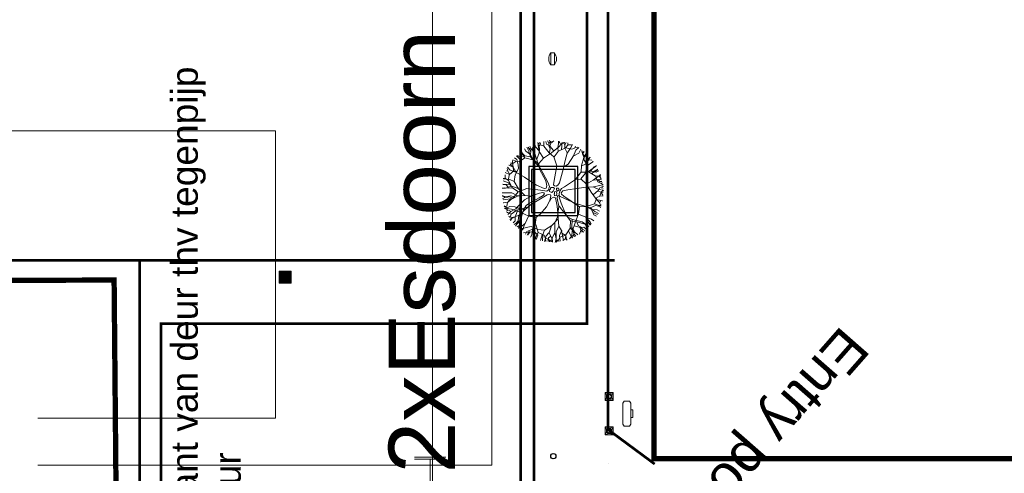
# Model space of a CAD drawing. Header units: millimetres. Extents: x 747415 to 1601423, y -236173 to 551995.
# Tile 162 of 256: x 977535 to 1014566, y 37217 to 54296. Entities that reach past the tile are written whole.
import ezdxf
from ezdxf.lldxf.tags import DXFTag

# ---------------------------------------------------------------- set-up
doc = ezdxf.new("R2010")
doc.units = ezdxf.units.MM
doc.header["$LTSCALE"] = 100
doc.header["$MEASUREMENT"] = 0
doc.layers.get('0').update_dxf_attribs({"linetype": 'CONTINUOUS', "lineweight": 0})
doc.layers.get('DEFPOINTS').update_dxf_attribs({"color": 6, "linetype": 'CONTINUOUS', "lineweight": 0})
for name, color, linetype, lineweight in [('T--L9020_GEBOUWEN', 252, 'CONTINUOUS', 0), ('T--L9042_BOMEN', 84, 'CONTINUOUS', 0), ('T--L9051_Verwarming', 210, 'CENTRALE_VERWARMING', 0), ('T--L9052_Hemelwaterafvoer', 130, 'HEMELWATER_AFVOER', 0), ('T--L9052_Ontstop Riool', 240, 'CONTINUOUS', 0), ('T--L9052_Straatkolken', 240, 'CONTINUOUS', 0), ('T--L9052_Vuilwaterafvoer', 44, 'VUIL_WATER_AFVOER', 0), ('T--L9053_Water', 240, 'BLUS_WATER_LEIDING', 0), ('T--L9053_Waterleidingen', 170, 'TAP_WATER', 0), ('T--L9064_ICT', 170, 'ICT_LEIDING', 0), ('T--L9071_TERREINMEUBILAIR_Bank', 250, 'CONTINUOUS', 0), ('T--M9040_Terrein_Afwerking_Plein', 244, 'CONTINUOUS', 0), ('T--M9065_BEVEILIGING_Afsluiters', 240, 'CONTINUOUS', 0), ('T--T9042_Boomsoort', 7, 'CONTINUOUS', 0)]:
    doc.layers.add(name, color=color, linetype=linetype, lineweight=lineweight)
doc.layers.add('T--L9041_VERHARDING_Wegen', color=7, linetype='CONTINUOUS')
doc.layers.add('T--L9064_Glasvezel', color=54, linetype='CONTINUOUS')
doc.styles.add('Raymond nov 2012', font='isocpeur.ttf', dxfattribs={"height": 1500})
doc.styles.get("Standard").update_dxf_attribs({"font": 'arial.ttf'})
doc.styles.add('vddonk Arial', font='arial.ttf')
tags = doc.linetypes.add('BLUS_WATER_LEIDING', pattern='A,12.7,-5.08,["BSH",Standard,S=2.54,R=0,X=-2.54,Y=-1.27],-7.62', length=25.4).pattern_tags.tags
tags[6] = DXFTag(74, 10)
tags = doc.linetypes.add('CENTRALE_VERWARMING', pattern='A,12.7,-5.08,["CV",Standard,S=2.54,R=0,X=-2.54,Y=-1.27],-5.08', length=22.86).pattern_tags.tags
tags[6] = DXFTag(74, 10)
tags = doc.linetypes.add('HEMELWATER_AFVOER', pattern='A,12.7,-5.08,["HWA",Standard,S=2.54,R=0,X=-2.54,Y=-1.27],-7.62', length=25.4).pattern_tags.tags
tags[6] = DXFTag(74, 10)
tags = doc.linetypes.add('ICT_LEIDING', pattern='A,12.7,-5.08,["ICT",Standard,S=2.54,R=0,X=-2.54,Y=-1.27],-7.62', length=25.4).pattern_tags.tags
tags[6] = DXFTag(74, 10)
tags = doc.linetypes.add('TAP_WATER', pattern='A,12.7,-5.08,["Water",Standard,S=2.54,R=0,X=-3.81,Y=-1.27],-7.62', length=25.4).pattern_tags.tags
tags[6] = DXFTag(74, 10)
tags = doc.linetypes.add('VUIL_WATER_AFVOER', pattern='A,12.7,-5.08,["VWA",Standard,S=2.54,R=0,X=-2.54,Y=-1.27],-7.62', length=25.4).pattern_tags.tags
tags[6] = DXFTag(74, 10)
doc.dimstyles.new('Gebr vd Donk', dxfattribs={"dimtxt": 1.5, "dimasz": 1.5, "dimexe": 0, "dimexo": 0, "dimgap": 0.3, "dimtad": 1, "dimdec": 1, "dimzin": 0, "dimdsep": 46, "dimtxsty": 'vddonk Arial', "dimcen": 0.1, "dimclrd": 6, "dimclre": 6, "dimclrt": 6, "dimadec": 0, "dimazin": 0, "dimtfac": 1, "dimtdec": 1, "dimtmove": 0, "dimatfit": 0, "dimfxl": 1, "dimtolj": 1, "dimtzin": 0, "dimlwd": 18, "dimlwe": 18, "dimarcsym": 0})
doc.dimstyles.get("Standard").update_dxf_attribs({"dimtxt": 0.18, "dimasz": 500, "dimexe": 0.18, "dimexo": 0.0625, "dimgap": 0.09, "dimtad": 0, "dimtoh": 1, "dimdec": 0, "dimzin": 0, "dimdsep": 46, "dimtxsty": 'Standard', "dimcen": 0.09, "dimadec": 0, "dimazin": 0, "dimtfac": 1, "dimtdec": 0, "dimtofl": 0, "dimtmove": 0, "dimatfit": 3, "dimfxl": 1, "dimtolj": 1, "dimtzin": 0, "dimarcsym": 0})

# ---------------------------------------------------------------- blocks, each defined once
blk = doc.blocks.new('boom13')
for p, q in [((-606, 955), (-1011, 1186)), ((-449, 798), (-606, 955)), ((-370, 711), (-449, 798)), ((137, 948), (50, 672)), ((-204, 179), (-722, 696)), ((-679, 738), (-388, 450)), ((-388, 450), (-261, 327)), ((-213, 484), (-370, 711)), ((-156, 367), (-213, 484)), ((50, 672), (6, 360)), ((299, 369), (659, 718)), ((-966, 249), (-645, 88)), ((-645, 88), (-379, 36)), ((-379, 36), (-204, 40)), ((-261, 327), (-187, 297)), ((-170, 127), (-204, 179)), ((-204, 40), (-170, 70)), ((-187, 297), (-156, 327)), ((-170, 70), (-170, 127)), ((-156, 327), (-156, 367)), ((6, 360), (32, 289)), ((32, 289), (121, 280)), ((121, 280), (299, 369)), ((228, 49), (201, 13)), ((201, 13), (201, -58)), ((388, 76), (228, 49)), ((950, 127), (388, 76)), ((201, -58), (255, -111)), ((255, -111), (362, -147)), ((362, -147), (935, -144))]:
    blk.add_line(p, q)
for points in [[(-413, 759), (-447, 992), (-269, 1281), (-35, 1515), (-13, 1692), (-46, 1926)], [(-257, 1303), (-235, 1570), (-369, 1759), (-402, 1881)], [(-366, 1282), (-285, 1517), (-346, 1659), (-369, 1793), (-399, 1887)], [(-313, 1681), (-246, 1770), (-257, 1904)], [(-285, 1532), (-63, 1735), (-14, 1860), (-45, 1939)], [(-189, 1626), (-250, 1894)], [(-224, 1581), (-146, 1704), (-124, 1926)], [(-55, 1742), (181, 1756), (261, 1834), (270, 1904)], [(-22, 1868), (112, 1906)], [(137, 948), (215, 1182), (313, 1542), (331, 1778), (411, 1903)], [(354, 1515), (343, 1637), (165, 1748), (199, 1926)], [(269, 1841), (364, 1903)], [(321, 1550), (472, 1698), (497, 1863)], [(-1095, 1504), (-1160, 1475), (-1194, 1518)], [(-966, 249), (-1136, 377), (-1160, 636), (-1100, 999), (-1069, 1336), (-1084, 1501), (-1026, 1635)], [(-1158, 1348), (-1114, 1592)], [(-838, 771), (-961, 988), (-951, 1244), (-993, 1420), (-1088, 1527), (-1114, 1604)], [(-874, 1546), (-1008, 1540), (-1062, 1627)], [(-702, 1481), (-858, 1537), (-925, 1692)], [(-169, 984), (-173, 989), (-374, 1274), (-593, 1370), (-859, 1546), (-920, 1704)], [(-814, 1737), (-669, 1392), (-536, 1248), (-447, 981), (-524, 1248), (-480, 1481), (-536, 1726), (-569, 1837)], [(-585, 1378), (-599, 1520), (-669, 1591), (-715, 1702), (-785, 1773)], [(-708, 1694), (-659, 1803)], [(-669, 1381), (-636, 1592), (-702, 1793)], [(-35, 1515), (210, 1548), (477, 1492), (599, 1537), (788, 1637), (821, 1737)], [(343, 1648), (488, 1704), (532, 1826)], [(499, 1715), (710, 1781)], [(590, 1752), (544, 1831)], [(707, 1648), (598, 1744), (607, 1815)], [(929, 1057), (924, 1363), (729, 1530), (715, 1656), (740, 1774)], [(800, 1490), (920, 1686)], [(988, 1381), (922, 1526), (922, 1604), (933, 1648)], [(932, 1371), (1068, 1535), (1076, 1574)], [(1020, 1171), (1001, 1377), (1055, 1484), (1130, 1550)], [(1040, 1500), (1046, 1595)], [(-1330, 1129), (-1455, 1092), (-1557, 1142)], [(-1383, 1234), (-1502, 1265)], [(-722, 696), (-968, 847), (-1210, 999), (-1342, 1181), (-1459, 1300)], [(-972, 987), (-1092, 1170), (-1254, 1296), (-1400, 1311)], [(-1104, 1115), (-1320, 1126), (-1373, 1231), (-1358, 1377)], [(-969, 892), (-1014, 1192), (-1158, 1337), (-1303, 1415)], [(-1254, 1296), (-1229, 1464), (-1251, 1463)], [(685, 691), (848, 929), (1012, 1163), (1200, 1286), (1325, 1397)], [(848, 806), (945, 1056), (1095, 1189), (1176, 1392), (1248, 1462)], [(988, 926), (1177, 1037), (1311, 1192), (1333, 1337)], [(1119, 1196), (1316, 1218), (1395, 1296)], [(1214, 1211), (1341, 1351)], [(1305, 896), (1432, 1083), (1519, 1137)], [(1311, 1192), (1478, 1159), (1478, 1181)], [(-1509, -64), (-1555, 179), (-1512, 448), (-1563, 568), (-1672, 752), (-1774, 780)], [(-1451, 712), (-1677, 725), (-1768, 772)], [(-1157, 647), (-1453, 701), (-1638, 830), (-1700, 903)], [(-1427, 965), (-1568, 891), (-1646, 887), (-1690, 896)], [(-1598, 808), (-1608, 902), (-1661, 962)], [(-1548, 1010), (-1643, 1011)], [(-679, 738), (-791, 848), (-980, 892), (-1347, 903), (-1637, 1026)], [(-1218, 1007), (-1423, 978), (-1532, 1026), (-1602, 1097)], [(-169, 984), (-101, 476), (-74, 236), (-3, 182), (130, 191), (264, 289), (685, 691)], [(659, 718), (855, 798), (1090, 685), (1371, 447), (1644, 247), (1792, 175), (1878, 56)], [(766, 803), (988, 914), (1244, 892), (1422, 926), (1533, 1014), (1611, 1037)], [(945, 124), (950, 127), (1245, 314), (1352, 529), (1541, 785), (1701, 838)], [(1098, 677), (1297, 903), (1502, 996), (1597, 1011)], [(1463, 973), (1549, 932), (1627, 947)], [(1542, 801), (1542, 935), (1631, 984)], [(1600, 578), (1633, 704), (1728, 766)], [(-1138, 366), (-1403, 320), (-1594, 382), (-1810, 346), (-1907, 371)], [(-1674, 471), (-1860, 508)], [(-1661, 307), (-1724, 449), (-1848, 487)], [(-1613, 398), (-1733, 556), (-1840, 584)], [(-1736, 459), (-1813, 667)], [(1360, 520), (1502, 527), (1577, 594), (1689, 634), (1764, 701)], [(1472, 391), (1592, 570), (1710, 561), (1827, 474)], [(1681, 627), (1788, 573)], [(1718, 569), (1805, 655)], [(-1529, 325), (-1650, 308), (-1752, 124), (-1932, 149)], [(-1667, 148), (-1877, 180), (-1915, 167)], [(-1395, 307), (-1656, 145), (-1699, -108), (-1799, -185), (-1913, -224)], [(-879, -432), (-510, -289), (-226, -147), (-217, -67), (-297, 5), (-404, 31)], [(0, 162), (-62, 137), (-62, 37), (0, 0), (100, -12), (125, 25), (112, 112), (75, 137), (37, 125), (0, 150)], [(1252, 306), (1483, 213), (1628, 268), (1763, 283), (1859, 309)], [(1499, 212), (1690, -20), (1812, -74), (1893, -48)], [(1521, -126), (1674, 12), (1792, 33), (1890, 12)], [(1587, 113), (1858, 159)], [(1797, 55), (1876, 106)], [(1800, 183), (1809, 254), (1864, 261)], [(-1701, -27), (-1930, -25)], [(-879, -432), (-967, -449), (-1264, -286), (-1509, -64), (-1688, -51), (-1919, -96)], [(-1566, -256), (-1692, -185), (-1916, -173)], [(-1662, -350), (-1754, -288), (-1887, -306)], [(-1789, -188), (-1814, -330), (-1879, -359)], [(-1817, -341), (-1861, -422)], [(-1287, -276), (-1555, -267), (-1737, -410), (-1857, -449)], [(-891, -407), (-1135, -370), (-1495, -471), (-1706, -577), (-1854, -573)], [(-492, -352), (-495, -358), (-911, -922), (-881, -1160), (-895, -1478), (-999, -1611)], [(-891, -407), (-492, -352), (-218, -204), (-135, -200), (-113, -230), (-130, -300), (-237, -923)], [(-702, -669), (-359, -405), (-163, -271), (-39, -236), (59, -236), (166, -271), (264, -360), (639, -692)], [(319, -824), (184, -520), (95, -342), (15, -298), (-39, -325), (-83, -431), (-318, -1107)], [(-87, -62), (-162, -87), (-125, -162), (-62, -150), (0, -125), (0, -62), (-37, -50), (-100, -75)], [(75, -100), (37, -150), (112, -200), (150, -162), (137, -87), (75, -100)], [(935, -144), (1224, -133), (1510, -124), (1721, -202), (1884, -236)], [(986, -142), (1123, -269), (1479, -385), (1713, -415), (1834, -501)], [(1697, -28), (1699, -264), (1772, -347), (1843, -360)], [(1780, -356), (1837, -454)], [(1821, -67), (1852, -203)], [(-1505, -468), (-1710, -415), (-1864, -478)], [(-1728, -663), (-1831, -613)], [(-1693, -853), (-1356, -691), (-1218, -551), (-956, -449), (-1218, -540), (-1454, -507), (-1695, -574), (-1805, -613)], [(-1477, -889), (-1610, -694), (-1718, -666), (-1783, -695)], [(-1344, -691), (-1557, -668), (-1754, -744)], [(-1443, -729), (-1491, -887), (-1643, -962)], [(-702, -669), (-806, -786), (-841, -977), (-833, -1345), (-941, -1639)], [(638, -689), (708, -890), (584, -1119), (332, -1387), (120, -1650), (40, -1795), (-83, -1874)], [(637, -691), (642, -693), (968, -818), (1204, -776), (1522, -774), (1661, -871)], [(1486, -393), (1626, -551), (1790, -585)], [(1535, -766), (1643, -686), (1736, -728)], [(1565, -784), (1666, -680), (1736, -692)], [(1674, -672), (1756, -630)], [(-1602, -926), (-1703, -830)], [(-1179, -979), (-1466, -892), (-1599, -915), (-1651, -982)], [(-318, -1107), (-576, -1144), (-942, -1102), (-1280, -1088), (-1443, -1111), (-1580, -1060)], [(-1308, -945), (-1507, -1134)], [(-922, -919), (-1165, -971), (-1255, -1096), (-1359, -1184), (-1424, -1259)], [(-841, -966), (-1139, -1026), (-1276, -1177), (-1346, -1326)], [(-237, -923), (-239, -1212), (-245, -1498), (-333, -1704), (-375, -1866)], [(-307, -1109), (-249, -1371), (-300, -1565), (-254, -1779), (-274, -1877)], [(319, -824), (428, -1069), (547, -1423), (663, -1629), (666, -1778)], [(717, -882), (962, -992), (1087, -1149), (1286, -1240), (1352, -1315)], [(963, -976), (1270, -987), (1446, -800), (1573, -792), (1689, -823)], [(966, -829), (1029, -1069), (1159, -1153), (1252, -1252), (1330, -1314)], [(1038, -1082), (966, -1374), (995, -1505), (1065, -1554)], [(1201, -787), (1292, -897), (1390, -917), (1490, -983), (1588, -1004)], [(1277, -995), (1434, -1138), (1473, -1149)], [(1403, -869), (1592, -998)], [(1479, -981), (1500, -1099)], [(-1287, -1178), (-1533, -1146)], [(-1445, -1122), (-1413, -1185), (-1455, -1222)], [(-1057, -1112), (-1057, -1328), (-1160, -1386), (-1306, -1378)], [(-1099, -1424), (-1218, -1439)], [(-1162, -1397), (-1187, -1517)], [(-892, -1157), (-1006, -1242), (-1031, -1339), (-1102, -1435), (-1127, -1532)], [(-1059, -1339), (-1017, -1461), (-1061, -1566)], [(-587, -1142), (-626, -1440), (-745, -1631), (-816, -1696)], [(-637, -1438), (-639, -1665), (-681, -1758)], [(-235, -1363), (-61, -1615), (194, -1645), (276, -1742), (321, -1853)], [(544, -1434), (501, -1641), (572, -1792)], [(576, -1126), (792, -1336), (874, -1546), (884, -1641)], [(963, -1385), (775, -1528), (752, -1636), (784, -1700)], [(784, -1343), (965, -1480), (1014, -1570)], [(1011, -1213), (1210, -1402)], [(1093, -1173), (1105, -1371), (1179, -1454)], [(1103, -1268), (1237, -1402)], [(-887, -1491), (-812, -1602), (-859, -1694)], [(-726, -1590), (-819, -1605), (-876, -1661)], [(-316, -1584), (-467, -1712), (-490, -1821)], [(-386, -1649), (-414, -1837)], [(-248, -1508), (-117, -1669), (-102, -1788), (-127, -1884)], [(-63, -1626), (-84, -1837), (-69, -1874)], [(-81, -1793), (-33, -1875)], [(47, -1803), (118, -1815), (122, -1870)], [(113, -1651), (122, -1880)], [(271, -1486), (445, -1614), (430, -1731), (336, -1844)], [(278, -1731), (422, -1749), (454, -1813)], [(433, -1752), (515, -1792)], [(437, -1740), (518, -1831)], [(452, -1623), (576, -1662), (633, -1760)], [(750, -1647), (705, -1752)], [(853, -1505), (808, -1589), (819, -1668)], [(1006, -1508), (916, -1614)]]:
    blk.add_lwpolyline(points)
blk = doc.blocks.new('*D146')
at = {"layer": 'DEFPOINTS', "color": 0, "linetype": 'Continuous', "transparency": 16777216}
for p in [(978151, 56099), (998046, 56098), (998046, 56098)]:
    blk.add_point(p, dxfattribs=at)
at = {"layer": 'T--M9040_Terrein_Afwerking_Plein', "color": 0, "linetype": 'Continuous', "lineweight": -2, "transparency": 16777216}
for p, q in [((978151, 56098), (978151, 56098)), ((978651, 56098), (984123, 56098)), ((997546, 56098), (992073, 56098)), ((998046, 56098), (998046, 56099))]:
    blk.add_line(p, q, dxfattribs=at)
at = {"layer": 'T--M9040_Terrein_Afwerking_Plein', "color": 0, "linetype": 'Continuous', "transparency": 16777216}
for points in [[(978651, 56182), (978651, 56015), (978151, 56098)], [(997546, 56182), (997546, 56015), (998046, 56098)]]:
    blk.add_solid(points, dxfattribs=at)
at = {"layer": 'T--M9040_Terrein_Afwerking_Plein', "color": 0, "linetype": 'Continuous', "transparency": 16777216, "insert": (988098, 56098), "char_height": 1500, "attachment_point": 5, "style": 'Raymond nov 2012'}
blk.add_mtext('\\A1;20 meter', dxfattribs=at)
blk = doc.blocks.new('Afvalbak')
at = {"layer": 'T--L9071_TERREINMEUBILAIR_Bank', "linetype": 'Continuous'}
blk.add_lwpolyline([(-65, 0), (65, 0), (65, -460), (-65, -460)], close=True, dxfattribs=at)
for centre, start, end in [((225.625, -230), 141.641984, 218.358016), ((-225.625, -230), 321.641984, 38.358016)]:
    blk.add_arc(centre, 370.625, start, end, dxfattribs=at)
blk = doc.blocks.new('*U179')
at = {"layer": 'T--L9071_TERREINMEUBILAIR_Bank', "linetype": 'Continuous'}
for points in [[(-300, 0), (0, 0), (0, -300), (-300, -300)], [(-191, -50), (-250, -109), (-250, -191), (-191, -250), (-109, -250), (-50, -191), (-50, -109), (-109, -50)]]:
    blk.add_lwpolyline(points, close=True, dxfattribs=at)
for points in [[(-109, -50), (0, 0)], [(-50, -109), (0, 0)], [(-250, -109), (-300, 0)], [(-191, -50), (-300, 0)], [(-250, -191), (-300, -300)], [(-191, -250), (-300, -300)], [(-109, -250), (0, -300)], [(-50, -191), (0, -300)]]:
    blk.add_lwpolyline(points, dxfattribs=at)
blk.add_circle((-150, -150), 70, dxfattribs=at)

msp = doc.modelspace()

# ---------------------------------------------------------------- hatches: boundary and pattern name
at = {"layer": 'T--L9052_Straatkolken', "linetype": 'Continuous'}
h = msp.add_hatch(color=256, dxfattribs=at)
h.dxf.hatch_style = 1
h.paths.add_polyline_path([(987745.271, 44828.007), (987295.271, 44828.007), (987295.271, 44378.007), (987745.271, 44378.007)])

# ---------------------------------------------------------------- linework, layer by layer
at = {"layer": 'T--L9020_GEBOUWEN', "const_width": 200}
msp.add_lwpolyline([(1105354.428, 55763.215), (1087774.452, 55763.223), (1087774.444, 107043.212), (1087774.444, 107043.212), (1087774.444, 107043.212), (1057330.46, 107078.17), (1034931.644, 107083.151), (1018971.779, 106166.491), (1018975.776, 100663.506), (1019995.78, 100663.506), (1019995.784, 93123.506), (1018825.78, 93123.51), (1018846.971, 51523.571), (1019995.76, 51523.571), (1019995.756, 43983.571), (1018975.76, 43983.571), (1018975.764, 37763.57), (1001395.76, 37763.543), (1001395.76, 108677.389), (998127.809, 108700.101), (997758.019, 106091.928), (997336.768, 106151.695), (997725.547, 108893.815), (997808.356, 127450.297)], dxfattribs=at)
msp.add_lwpolyline([(969566.05, 3881), (978816.05, 3880.996), (978816.051, 5575.996), (1001766.043, 5576.014), (1001766.051, 14816.012), (999471.062, 14816.023), (997686.046, 14816.025), (995856.054, 14816.024), (990256.054, 14816.024), (981356.054, 14815.996), (981086.037, 44490.84), (974928.236, 44482.822), (966666.039, 44490.844), (966666.039, 40111.147), (965406.054, 40110.989), (965711.05, 4186.008), (969566.054, 4186)], close=True, dxfattribs=at)
at = {"layer": 'T--L9041_VERHARDING_Wegen'}
for points in [[(996680.036, 48770.096), (996680.036, 46920.096), (998530.036, 46920.096), (998530.036, 48770.096)], [(996790.036, 48660.096), (996790.036, 47030.096), (998420.036, 47030.096), (998420.036, 48660.096)]]:
    msp.add_lwpolyline(points, close=True, dxfattribs=at)
msp.add_circle((997605.036, 37863.45), 100, dxfattribs=at)
at = {"layer": 'T--L9051_Verwarming', "ltscale": 1.8, "const_width": 100}
for points in [[(1160464.602, 68568.212), (1160464.602, 77318.212, 0.414213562), (1160214.602, 77568.212), (1110375.639, 77568.212, 0.414213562), (1110125.639, 77318.212), (1110125.639, 32260.269), (1038882.328, 32260.269), (1038882.328, 34510.269), (1036382.328, 34510.269), (1036382.328, 32260.269), (996873.17, 32260.269), (996873.17, 69566.273), (1007702.87, 69566.273), (1007702.87, 69066.273), (1008373.833, 69066.273)], [(1008373.833, 70066.273), (996373.17, 70066.273), (996373.17, 31760.269), (1036882.328, 31760.269), (1036882.328, 34010.269), (1038382.328, 34010.269), (1038382.328, 31760.269), (1110625.639, 31760.269), (1110625.639, 76818.212, -0.414213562), (1110875.639, 77068.212), (1159714.602, 77068.212, -0.414213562), (1159964.602, 76818.212), (1159964.602, 68568.212)]]:
    msp.add_lwpolyline(points, format="xyb", dxfattribs=at)
at = {"layer": 'T--L9051_Verwarming', "linetype": 'Continuous', "ltscale": 1.8, "const_width": 1}
msp.add_lwpolyline([(1001373.17, 54043.976), (996873.17, 54043.976)], dxfattribs=at)
at = {"layer": 'T--L9052_Hemelwaterafvoer', "ltscale": 2, "const_width": 100}
for points in [[(999666.97, 38860.668), (999666.97, 106717.153), (994843.608, 106717.153), (994843.608, 133392.119), (1036564.073, 133392.119)], [(1024057.598, 7886.77), (1024057.598, 6956.623), (1002840.772, 6956.623), (1002840.772, 15770.245), (982051.048, 15770.245), (982051.048, 45230.84), (964641.171, 45230.84), (964641.171, 3131.858)], [(982051.048, 45230.84), (999911.372, 45230.84)], [(1001416.97, 37566.273), (999666.97, 38860.668)]]:
    msp.add_lwpolyline(points, dxfattribs=at)
at = {"layer": 'T--L9052_Hemelwaterafvoer', "linetype": 'Continuous', "ltscale": 2, "const_width": 1}
msp.add_lwpolyline([(999666.97, 37597.09), (999666.97, 37611.783)], dxfattribs=at)
at = {"layer": 'T--L9052_Straatkolken', "linetype": 'Continuous'}
msp.add_lwpolyline([(987295.271, 44378.007), (987745.271, 44378.007), (987745.271, 44828.007), (987295.271, 44828.007)], close=True, dxfattribs=at)
at = {"layer": 'T--L9052_Vuilwaterafvoer', "ltscale": 2, "const_width": 100}
for points in [[(998876.68, 42807.195), (998867.038, 106032.245), (994043.676, 106032.245), (994043.676, 134307.211), (1037364.141, 134321.456)], [(1020148.105, 12071.715), (1007200.168, 12071.715), (1002840.842, 16685.336), (982851.118, 16685.336), (982851.118, 42845.932), (998867.039, 42845.932)]]:
    msp.add_lwpolyline(points, dxfattribs=at)
at = {"layer": 'T--L9053_Water', "lineweight": 0, "ltscale": 2}
for p, q in [((992381.347, 37829.417), (993561.715, 37829.417)), ((992381.347, 37748.589), (993561.715, 37748.589)), ((992971.531, 36468.754), (992971.531, 37748.589)), ((992971.531, 37748.589), (992971.531, 37748.589)), ((992971.531, 37748.589), (992971.531, 37748.589))]:
    msp.add_line(p, q, dxfattribs=at)
at = {"layer": 'T--L9053_Waterleidingen', "ltscale": 2}
msp.add_lwpolyline([(993056.054, 33410.832), (993056.054, 81647.044), (989755.346, 81657.076)], dxfattribs=at)
at = {"layer": 'T--L9064_ICT', "color": 1, "lineweight": 0}
for p, q in [((995293.479, 140296.51), (995293.479, 37523.902)), ((987150.639, 50112.548), (960670.22, 50112.548)), ((987150.639, 39290.403), (987150.639, 50112.548)), ((987150.139, 39289.903), (978217.53, 39289.903)), ((987150.139, 39289.903), (987150.639, 39290.403)), ((995292.979, 37523.402), (978217.53, 37523.402))]:
    msp.add_line(p, q, dxfattribs=at)
at = {"layer": 'T--L9064_ICT', "lineweight": 0}
msp.add_line((995292.979, 37523.402), (995293.479, 37523.902), dxfattribs=at)
at = {"layer": 'T--L9071_TERREINMEUBILAIR_Bank'}
for points in [[(1000523.448, 39063.45), (1000473.448, 38988.45), (1000273.448, 38988.45), (1000223.448, 39063.45), (1000223.448, 39863.45), (1000273.448, 39938.45), (1000473.448, 39938.45), (1000523.448, 39863.45)], [(1000523.448, 39313.45), (1000598.448, 39313.45), (1000598.448, 39613.45), (1000523.448, 39613.45)]]:
    msp.add_lwpolyline(points, close=True, dxfattribs=at)
at = {"layer": 'T--M9065_BEVEILIGING_Afsluiters', "lineweight": 0, "const_width": 1}
msp.add_lwpolyline([(1001416.97, 37566.273), (1001416.97, 31366.273), (1006216.97, 31366.273)], dxfattribs=at)

# ---------------------------------------------------------------- block references
at = {"layer": 'T--L9042_BOMEN', "linetype": 'Continuous', "rotation": 74.78807045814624}
msp.add_blockref('boom13', (997605.036, 47845.096), dxfattribs=at)
at = {"layer": 'T--L9071_TERREINMEUBILAIR_Bank'}
for name, p, rotation in [('Afvalbak', (997578.781, 52589.88), 180), ('*U179', (999854.515, 40263.45), 359.9266564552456), ('*U179', (999854.515, 38963.45), 359.9266564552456)]:
    msp.add_blockref(name, p, dxfattribs=dict(at, rotation=rotation))

# ---------------------------------------------------------------- texts
at = {"layer": 'T--L9052_Ontstop Riool', "color": 1}
for s, p in [('Muur rechtse kant van deur thv tegenpijp', (984232.314, 27217.333)), ('80cm uit de muur', (985849.582, 27217.333))]:
    msp.add_text(s, height=1000, rotation=90, dxfattribs=at).set_placement(p)
at = {"layer": 'T--L9064_Glasvezel', "linetype": 'Continuous', "insert": (982069.091, 13465.969), "char_height": 1500, "width": 42372.41815, "attachment_point": 9, "rotation": 228.7093236, "style": 'vddonk Arial'}
msp.add_mtext('Entry point: 3007-(KNNGWLLM1CLLG)-IC', dxfattribs=at)
at = {"layer": 'T--T9042_Boomsoort'}
msp.add_text('2xEsdoorn', height=2500, rotation=90, dxfattribs=at).set_placement((993911.757, 37213.86))

# ---------------------------------------------------------------- dimensions: what is measured, and where the dimension line sits
at = {"layer": 'T--M9040_Terrein_Afwerking_Plein', "linetype": 'Continuous'}
dim = msp.add_linear_dim(base=(998045.799, 56098.344), p1=(978150.976, 56098.524), p2=(998045.799, 56098.344), text='20 meter', dimstyle='Standard', override={"dimtxsty": 'Raymond nov 2012'}, dxfattribs=at)
dim.commit()
dim.dimension.update_dxf_attribs({"geometry": '*D146', "text_midpoint": (988098.388, 56098.344)})

# ---------------------------------------------------------------- leaders
at = {"layer": 'T--L9064_Glasvezel', "linetype": 'Continuous', "annotation_type": 0, "has_hookline": 1, "hookline_direction": 1, "text_width": 39229.195, "horizontal_direction": (-0.659879, -0.751372, 0)}
msp.add_leader([(981210.9, 6167.493), (982631.432, 12969.707), (982632.422, 12970.834)], dimstyle='Gebr vd Donk', override={"dimgap": 0.3, "dimtad": 0, "dimarcsym": 1}, dxfattribs=at)

doc.saveas('drawing.dxf')
